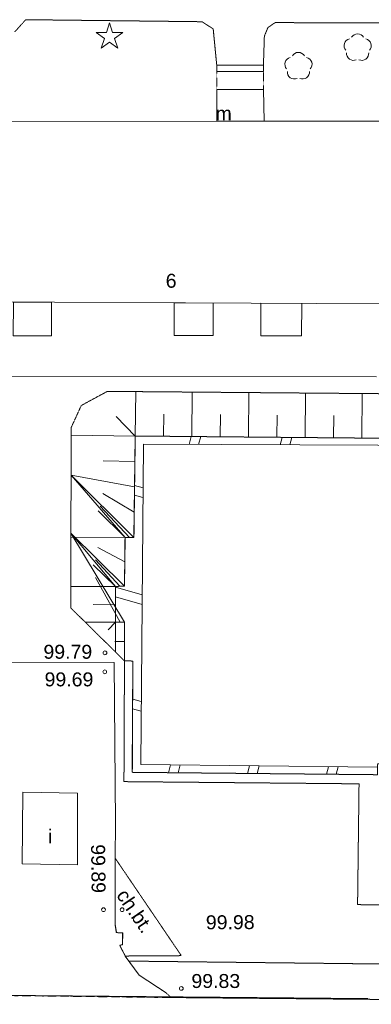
# Model space of a CAD drawing. Header units: millimetres. Extents: x 7098408 to 7789344, y 5351952 to 5979042.
# Tile 14 of 55: x 7440397 to 7459300, y 5784680 to 5837621. Entities that reach past the tile are written whole.
import ezdxf

# ---------------------------------------------------------------- set-up
doc = ezdxf.new("R2010")
doc.units = ezdxf.units.MM
doc.header["$MEASUREMENT"] = 0
doc.linetypes.add('4003', pattern=[3, 2, -1])
doc.linetypes.add('4004', pattern=[4, 3, -1])
for name, color, linetype, lineweight, true_color in [('Budynki_Nr_pióra__102', 7, 'Continuous', 5, 0xcccccc), ('Drogi_Nr_pióra__102', 7, 'Continuous', 5, 0xcccccc), ('Dzialki_Nr_pióra__102', 7, 'Continuous', 5, 0xcccccc), ('Elementy_budynkow_Nr_pióra__102', 7, 'Continuous', 5, 0xcccccc), ('Roslinnosc_Nr_pióra__102', 7, 'Continuous', 5, 0xcccccc), ('Rzezba_Nr_pióra__102', 7, 'Continuous', 5, 0xcccccc)]:
    doc.layers.add(name, color=color, linetype=linetype, lineweight=lineweight, true_color=true_color)
doc.styles.add('STYL_AUTOMATYCZNY_2', font='arial.ttf')

msp = doc.modelspace()

# ---------------------------------------------------------------- linework, layer by layer
at = {"layer": 'Budynki_Nr_pióra__102', "color": 254, "linetype": '4003', "lineweight": 5, "true_color": 0xcccccc, "flags": 128}
msp.add_lwpolyline([(7453501.85, 5833859.86), (7450989.79, 5833859.86), (7450989.79, 5834830.66), (7453501.85, 5834830.66)], close=True, dxfattribs=at)
at = {"layer": 'Budynki_Nr_pióra__102', "color": 254, "linetype": 'Continuous', "lineweight": 5, "true_color": 0xcccccc, "flags": 128}
for points in [[(7439932.73, 5832126.44), (7450989.79, 5832158.47), (7450989.79, 5833859.86), (7453501.85, 5833859.86), (7453531.88, 5832158.47), (7460036.21, 5832159.47), (7463649.17, 5832160.47), (7464209.63, 5832160.47), (7464209.63, 5833911.9), (7466771.73, 5833911.9), (7466801.76, 5832160.47), (7472395.34, 5832181.48), (7472507.44, 5822344.42), (7463491.04, 5822393.46), (7459898.1, 5822342.42), (7431657.94, 5822478.53)], [(7459641.89, 5797024.66), (7446452.07, 5797152.76), (7446481.09, 5803136.67), (7446030.73, 5803146.68), (7446030.73, 5805228.38), (7445550.33, 5805228.38), (7445540.32, 5807149.96), (7446030.73, 5807159.97), (7446059.75, 5809771.11), (7446540.14, 5809781.12), (7446610.2, 5815235.59), (7477061.17, 5814960.36)]]:
    msp.add_lwpolyline(points, dxfattribs=at)
msp.add_lwpolyline([(7440558.24, 5796090.89), (7443510.66, 5796030.84), (7443501.65, 5792178.68), (7440529.21, 5792237.73)], close=True, dxfattribs=at)
at = {"layer": 'Drogi_Nr_pióra__102', "color": 254, "linetype": '4004', "lineweight": 5, "true_color": 0xcccccc}
for p, q in [((7440722.37, 5837620.95), (7440128.89, 5836962.41)), ((7450197.14, 5837511.86), (7440722.37, 5837620.95)), ((7450800.64, 5837125.54), (7450197.14, 5837511.86)), ((7454130.37, 5837464.82), (7453744.05, 5837198.6)), ((7463867.35, 5837428.79), (7454130.37, 5837464.82)), ((7450989.79, 5835180.94), (7450800.64, 5837125.54)), ((7453744.05, 5837198.6), (7453550.89, 5836740.22)), ((7453550.89, 5836740.22), (7453501.85, 5835180.94)), ((7453501.85, 5835180.94), (7450989.79, 5835180.94)), ((7446002.7, 5796652.35), (7446030.73, 5803146.68)), ((7446030.73, 5803146.68), (7446481.09, 5803136.67)), ((7446481.09, 5803136.67), (7446452.07, 5797152.76)), ((7446452.07, 5797152.76), (7459641.89, 5797024.66)), ((7458641.07, 5796534.25), (7446002.7, 5796652.35)), ((7458562, 5790038.93), (7458641.07, 5796534.25)), ((7445522.31, 5792548.99), (7449086.23, 5787295.68)), ((7445523.31, 5788986.06), (7445522.31, 5792548.99)), ((7465867.99, 5789959.86), (7458562, 5790038.93)), ((7445593.37, 5788535.7), (7445523.31, 5788986.06)), ((7445933.65, 5788515.68), (7445593.37, 5788535.7)), ((7445923.64, 5787885.16), (7445933.65, 5788515.68)), ((7445773.51, 5787855.14), (7445923.64, 5787885.16)), ((7446073.76, 5787275.66), (7445773.51, 5787855.14)), ((7449086.23, 5787295.68), (7446073.76, 5787275.66)), ((7446814.37, 5786254.82), (7446271.92, 5787002.44)), ((7446271.92, 5787002.44), (7465847.98, 5786778.25)), ((7448265.56, 5785294.04), (7446814.37, 5786254.82)), ((7448545.79, 5785043.83), (7448265.56, 5785294.04)), ((7488714.73, 5784679.53), (7448545.79, 5785043.83))]:
    msp.add_line(p, q, dxfattribs=at)
at = {"layer": 'Drogi_Nr_pióra__102', "color": 254, "linetype": 'Continuous', "lineweight": 5, "true_color": 0xcccccc}
for p, q in [((7445481.27, 5803056.6), (7430419.92, 5803094.63)), ((7445552.33, 5794410.51), (7445481.27, 5803056.6)), ((7445552.33, 5794410.51), (7445522.31, 5792548.99)), ((7445522.31, 5792548.99), (7445523.31, 5788986.06)), ((7445523.31, 5788986.06), (7445593.37, 5788535.7)), ((7445593.37, 5788535.7), (7445933.65, 5788515.68)), ((7445933.65, 5788515.68), (7445923.64, 5787885.16)), ((7445923.64, 5787885.16), (7445773.51, 5787855.14)), ((7445773.51, 5787855.14), (7446073.76, 5787275.66)), ((7446073.76, 5787275.66), (7446814.37, 5786254.82)), ((7446814.37, 5786254.82), (7448265.56, 5785294.04)), ((7448545.79, 5785043.83), (7435606.18, 5785221.98)), ((7488714.73, 5784679.53), (7448545.79, 5785043.83))]:
    msp.add_line(p, q, dxfattribs=at)
at = {"layer": 'Drogi_Nr_pióra__102', "color": 254, "linetype": '4003', "lineweight": 5, "true_color": 0xcccccc}
for p, q in [((7436106.59, 5785191.95), (7448545.79, 5785043.83)), ((7448545.79, 5785043.83), (7488714.73, 5784679.53))]:
    msp.add_line(p, q, dxfattribs=at)
at = {"layer": 'Dzialki_Nr_pióra__102', "color": 254, "linetype": 'Continuous', "lineweight": 5, "true_color": 0xcccccc}
for p, q in [((7423484.24, 5818489.26), (7459583.84, 5818411.19)), ((7459583.84, 5818411.19), (7423484.24, 5818489.26)), ((7459113.45, 5784984.78), (7436354.79, 5785190.95)), ((7436354.79, 5785190.95), (7459113.45, 5784984.78))]:
    msp.add_line(p, q, dxfattribs=at)
at = {"layer": 'Elementy_budynkow_Nr_pióra__102', "color": 254, "linetype": 'Continuous', "lineweight": 5, "true_color": 0xcccccc}
for p, q in [((7449501.57, 5814785.22), (7449616.67, 5815208.57)), ((7450019, 5814783.22), (7450134.09, 5815203.56)), ((7454402.59, 5814766.2), (7454511.68, 5815164.53)), ((7454921.02, 5814764.2), (7455029.1, 5815159.53)), ((7447030.55, 5812443.3), (7446576.17, 5812568.4)), ((7447025.54, 5811924.87), (7446569.17, 5812050.98)), ((7446980.5, 5806702.59), (7445540.32, 5807101.92)), ((7446976.5, 5806184.17), (7445543.33, 5806581.49)), ((7446931.46, 5800961.88), (7446471.09, 5801088.99)), ((7446927.46, 5800443.46), (7446469.08, 5800570.56)), ((7448507.76, 5797554.09), (7448389.66, 5797133.75)), ((7449026.18, 5797548.09), (7448908.08, 5797128.74)), ((7452754.24, 5797505.05), (7452638.14, 5797092.71)), ((7453271.66, 5797499.05), (7453156.57, 5797087.71)), ((7457000.72, 5797456.01), (7456887.63, 5797051.68)), ((7457518.15, 5797450.01), (7457405.05, 5797046.67))]:
    msp.add_line(p, q, dxfattribs=at)
at = {"layer": 'Elementy_budynkow_Nr_pióra__102', "color": 254, "linetype": 'Continuous', "lineweight": 5, "true_color": 0xcccccc, "flags": 128}
for points in [[(7431655.94, 5837019.45), (7431715.99, 5832125.44), (7437310.57, 5832126.44), (7439932.73, 5832126.44), (7450989.79, 5832158.47), (7453531.88, 5832158.47), (7460036.21, 5832159.47), (7463649.17, 5832160.47), (7464209.63, 5832160.47), (7466801.76, 5832160.47), (7472395.34, 5832181.48), (7472507.44, 5822344.42), (7463491.04, 5822393.46), (7459898.1, 5822342.42), (7431657.94, 5822478.53), (7431576.87, 5827201.4), (7418037.77, 5827119.33), (7417955.7, 5837066.49), (7423569.31, 5837047.48), (7426141.42, 5837018.45)], [(7453501.85, 5834830.66), (7450989.79, 5834830.66), (7450989.79, 5835180.94), (7453501.85, 5835180.94)], [(7453501.85, 5833859.86), (7453531.88, 5832158.47), (7450989.79, 5832158.47), (7450989.79, 5833859.86)], [(7440059.83, 5822437.49), (7442113.51, 5822428.49), (7442105.51, 5820619), (7440051.82, 5820628.01)], [(7448709.92, 5822396.46), (7450799.64, 5822386.45), (7450791.63, 5820639.02), (7448701.92, 5820649.03)], [(7453361.74, 5822373.44), (7455560.54, 5822364.43), (7455553.53, 5820621.01), (7453354.73, 5820630.01)], [(7446452.07, 5797152.76), (7446481.09, 5803136.67), (7446030.73, 5803146.68), (7446030.73, 5805228.38), (7445550.33, 5805228.38), (7445540.32, 5807149.96), (7446030.73, 5807159.97), (7446059.75, 5809771.11), (7446540.14, 5809781.12), (7446610.2, 5815235.59), (7477061.17, 5814960.36), (7477071.18, 5814680.13), (7476460.68, 5814680.13), (7447050.56, 5814795.23), (7446902.44, 5797573.11), (7459641.89, 5797424.98), (7459641.89, 5797024.66)]]:
    msp.add_lwpolyline(points, close=True, dxfattribs=at)
at = {"layer": 'Elementy_budynkow_Nr_pióra__102', "color": 254, "linetype": '4003', "lineweight": 5, "true_color": 0xcccccc, "flags": 128}
msp.add_lwpolyline([(7446610.2, 5815235.59), (7477061.17, 5814960.36), (7477071.18, 5814680.13), (7476460.68, 5814680.13), (7476332.57, 5803421.9), (7461502.41, 5803569.02), (7461453.37, 5797605.13), (7459641.89, 5797605.13), (7459641.89, 5797024.66), (7446452.07, 5797152.76), (7446481.09, 5803136.67), (7446030.73, 5803146.68), (7446030.73, 5805228.38), (7445550.33, 5805228.38), (7445540.32, 5807149.96), (7446030.73, 5807159.97), (7446059.75, 5809771.11), (7446540.14, 5809781.12)], close=True, dxfattribs=at)
at = {"layer": 'Roslinnosc_Nr_pióra__102', "color": 254, "linetype": 'Continuous', "lineweight": 5, "true_color": 0xcccccc}
for p, q in [((7445225.06, 5837451.81), (7445059.93, 5836936.38)), ((7445390.2, 5836936.38), (7445225.06, 5837451.81)), ((7445059.93, 5836936.38), (7444509.48, 5836936.38)), ((7444509.48, 5836936.38), (7444949.84, 5836616.12)), ((7445940.65, 5836936.38), (7445390.2, 5836936.38)), ((7445500.29, 5836616.12), (7445940.65, 5836936.38)), ((7444949.84, 5836616.12), (7444784.7, 5836095.69)), ((7444784.7, 5836095.69), (7445225.06, 5836415.96)), ((7445225.06, 5836415.96), (7445665.43, 5836095.69)), ((7445665.43, 5836095.69), (7445500.29, 5836616.12))]:
    msp.add_line(p, q, dxfattribs=at)
for centre, start, end in [((7458565, 5836488.02), 30.19, 149.77), ((7458209.71, 5836227.8), 102.5, 221.75), ((7458920.29, 5836227.8), 318.3, 77.49), ((7455383.39, 5835486.19), 30.19, 149.77), ((7458344.82, 5835807.46), 174.33, 293.45), ((7458785.18, 5835807.46), 246.24, 5.74), ((7455028.1, 5835225.98), 102.5, 221.75), ((7455738.69, 5835225.98), 318.3, 77.49), ((7455163.21, 5834805.64), 174.33, 293.45), ((7455603.58, 5834805.64), 246.24, 5.74)]:
    msp.add_arc(centre, 375.31, start, end, dxfattribs=at)
at = {"layer": 'Rzezba_Nr_pióra__102', "color": 254, "linetype": 'Continuous', "lineweight": 5, "true_color": 0xcccccc}
for p, q in [((7446610.2, 5815235.59), (7446632.22, 5817623.55)), ((7449655.7, 5815208.57), (7449676.72, 5817597.53)), ((7452700.19, 5815180.54), (7452722.21, 5817571.5)), ((7455745.69, 5815152.52), (7455766.71, 5817545.48)), ((7458790.19, 5815125.5), (7458812.21, 5817520.46)), ((7446610.2, 5815235.59), (7445582.36, 5816285.45)), ((7448132.45, 5815221.58), (7448143.46, 5816416.56)), ((7451177.95, 5815194.56), (7451188.96, 5816389.54)), ((7454223.44, 5815166.53), (7454233.45, 5816362.51)), ((7457267.94, 5815139.51), (7457278.95, 5816336.49)), ((7446610.2, 5815235.59), (7443166.38, 5815279.63)), ((7446593.19, 5813872.47), (7444877.78, 5813894.49)), ((7446575.17, 5812508.35), (7443159.37, 5813134.87)), ((7446540.14, 5809781.12), (7443159.37, 5813134.87)), ((7446059.75, 5809771.11), (7443159.37, 5813134.87)), ((7446558.16, 5811144.23), (7444858.76, 5812140.05)), ((7446299.95, 5809776.11), (7444729.66, 5811455.49)), ((7446059.75, 5809771.11), (7444608.56, 5811208.29)), ((7446059.75, 5809771.11), (7443149.36, 5809803.13)), ((7446030.73, 5807159.97), (7443150.36, 5810013.31)), ((7445540.32, 5807149.96), (7443150.36, 5810013.31)), ((7446030.73, 5805228.38), (7443150.36, 5810013.31)), ((7446044.74, 5808466.04), (7444597.55, 5809239.67)), ((7445540.32, 5807149.96), (7444344.34, 5808315.92)), ((7445785.52, 5807154.96), (7444468.44, 5808584.14)), ((7445540.32, 5807149.96), (7443141.36, 5807137.95)), ((7445790.53, 5805228.38), (7444470.45, 5807621.35)), ((7445545.33, 5806189.17), (7444342.34, 5806183.17)), ((7445550.33, 5805228.38), (7443928, 5805220.38)), ((7445550.33, 5805228.38), (7445146, 5804822.05)), ((7445550.33, 5805228.38), (7445550.33, 5803620.06)), ((7446030.73, 5804187.53), (7445503.29, 5804187.53))]:
    msp.add_line(p, q, dxfattribs=at)
at = {"layer": 'Rzezba_Nr_pióra__102', "color": 254, "linetype": '4004', "lineweight": 5, "true_color": 0xcccccc, "flags": 128}
msp.add_lwpolyline([(7445107.97, 5817636.56), (7477491.52, 5817361.33), (7477481.52, 5814660.12), (7477071.18, 5814680.13), (7477061.17, 5814960.36), (7446610.2, 5815235.59), (7446540.14, 5809781.12), (7446059.75, 5809771.11), (7446030.73, 5807159.97), (7445540.32, 5807149.96), (7445550.33, 5805228.38), (7446030.73, 5805228.38), (7446030.73, 5803146.68), (7443138.35, 5805998.01), (7443167.38, 5815694.97), (7443707.82, 5816875.93)], close=True, dxfattribs=at)
at = {"layer": 'Rzezba_Nr_pióra__102', "color": 254, "linetype": 'Continuous', "lineweight": 5, "true_color": 0xcccccc}
for centre in [(7444980.86, 5803577.03), (7444970.86, 5802556.19), (7444902.8, 5789766.7), (7445903.62, 5789766.7), (7449086.23, 5785534.23)]:
    msp.add_circle(centre, 100.08, dxfattribs=at)

# ---------------------------------------------------------------- texts
at = {"layer": 'Budynki_Nr_pióra__102', "color": 254, "linetype": 'Continuous', "lineweight": 5, "true_color": 0xcccccc, "char_height": 750, "attachment_point": 7, "style": 'STYL_AUTOMATYCZNY_2'}
for s, insert, rotation in [('\\A1;{\\pql;\\fArial|b0|i0|c238|p0;\\W1.000000;m}', (7450927.87, 5832204.66), 359.97), ('\\A1;{\\pql;\\fArial|b0|i0|c238|p0;\\W1.000000;6}', (7448248.89, 5823196.65), 0.155558), ('\\A1;{\\pql;\\fArial|b0|i0|c238|p0;\\W1.000000;i}', (7441925.84, 5793330.78), 359.97)]:
    msp.add_mtext(s, dxfattribs=dict(at, insert=insert, rotation=rotation))
at = {"layer": 'Drogi_Nr_pióra__102', "color": 254, "linetype": 'Continuous', "lineweight": 5, "true_color": 0xcccccc, "insert": (7445554.81, 5790538.69), "char_height": 750, "attachment_point": 7, "rotation": 304.141009, "style": 'STYL_AUTOMATYCZNY_2'}
msp.add_mtext('\\A1;{\\pql;\\fArial|b0|i0|c238|p0;\\W1.000000;ch.bt. }', dxfattribs=at)
at = {"layer": 'Rzezba_Nr_pióra__102', "color": 254, "linetype": 'Continuous', "lineweight": 5, "true_color": 0xcccccc, "char_height": 750, "attachment_point": 7, "style": 'STYL_AUTOMATYCZNY_2'}
for s, insert in [('\\A1;{\\pql;\\fArial|b0|i0|c238|p0;\\W1.000000;99.79}', (7441674.44, 5803248.72)), ('\\A1;{\\pql;\\fArial|b0|i0|c238|p0;\\W1.000000;99.69}', (7441735.49, 5801764.5)), ('\\A1;{\\pql;\\fArial|b0|i0|c238|p0;\\W1.000000;99.83}', (7449629.97, 5785546.7))]:
    msp.add_mtext(s, dxfattribs=dict(at, insert=insert))
for s, insert, rotation in [('\\A1;{\\pql;\\fArial|b0|i0|c238|p0;\\W1.000000;99.89}', (7444223.75, 5793279.46), 270.724544), ('\\A1;{\\pql;\\fArial|b0|i0|c238|p0;\\W1.000000;99.98}', (7450406.54, 5788702), 0.276762)]:
    msp.add_mtext(s, dxfattribs=dict(at, insert=insert, rotation=rotation))

doc.saveas('drawing.dxf')
